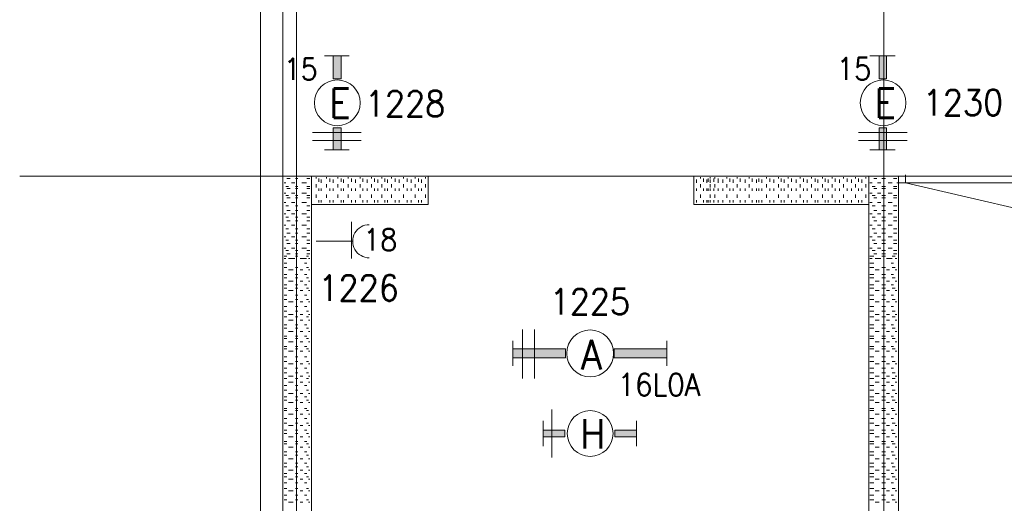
# Model space of a CAD drawing. Header units: metres. Extents: x -120 to -9, y 63 to 139.
# Tile 4 of 44: x -113.64 to -106.91, y 103.97 to 107.27. Entities that reach past the tile are written whole.
import ezdxf
from ezdxf.enums import TextEntityAlignment as Align

# ---------------------------------------------------------------- set-up
doc = ezdxf.new("R2010")
doc.units = ezdxf.units.M
doc.header["$MEASUREMENT"] = 0
doc.layers.add('Level 1', color=1, linetype='Continuous', lineweight=0)
doc.styles.add('Style-STANDARD', font='STANDARD.shx')

msp = doc.modelspace()

# ---------------------------------------------------------------- linework, layer by layer
at = {"layer": 'Level 1', "color": 11, "linetype": 'Continuous', "lineweight": 0}
for p, q in [((-111.745, 120.3835), (-111.745, 93.6647)), ((-107.7372, 120.3835), (-107.7372, 93.6334)), ((-113.6356, 106.2038), (-14.0965, 106.2038))]:
    msp.add_line(p, q, dxfattribs=at)
at = {"layer": 'Level 1', "color": 1, "linetype": 'Continuous', "lineweight": 0}
for p, q in [((-111.9911, 115.4069), (-111.9911, 106.4694)), ((-111.8387, 109.4772), (-111.8387, 106.2038)), ((-111.5536, 107.0241), (-111.3856, 107.0241)), ((-107.8309, 107.0241), (-107.6591, 107.0241)), ((-111.9911, 100.2741), (-111.9911, 106.4772)), ((-111.6356, 106.5007), (-111.3036, 106.5007)), ((-107.9091, 106.5007), (-107.577, 106.5007)), ((-111.6356, 106.446), (-111.3036, 106.446)), ((-107.9091, 106.446), (-107.577, 106.446)), ((-111.5536, 106.3835), (-111.3856, 106.3835)), ((-107.8309, 106.3835), (-107.6591, 106.3835)), ((-107.5887, 106.2116), (-107.5887, 106.1569)), ((-111.8387, 100.4147), (-111.8387, 106.2038)), ((-110.8466, 106.2038), (-111.8387, 106.2038)), ((-111.8387, 106.2038), (-23.9285, 106.2038)), ((-111.8192, 106.1569), (-111.8309, 106.1569)), ((-111.788, 106.1881), (-111.8114, 106.1881)), ((-111.7567, 106.1569), (-111.7802, 106.1569)), ((-111.7372, 106.1881), (-111.7528, 106.1881)), ((-111.6786, 106.1569), (-111.7098, 106.1569)), ((-111.6552, 106.1881), (-111.6747, 106.1881)), ((-111.6434, 100.6178), (-111.6434, 106.2038)), ((-111.6434, 106.1569), (-111.6434, 106.1803)), ((-111.6122, 106.1881), (-111.6122, 106.196)), ((-111.6122, 106.1257), (-111.6122, 106.1491)), ((-111.5927, 106.1647), (-111.5927, 106.1881)), ((-111.577, 106.1569), (-111.577, 106.1803)), ((-111.5419, 106.1881), (-111.5419, 106.196)), ((-111.5419, 106.1257), (-111.5419, 106.1491)), ((-111.5184, 106.1647), (-111.5184, 106.1881)), ((-111.495, 106.1569), (-111.495, 106.1803)), ((-111.4637, 106.1881), (-111.4637, 106.196)), ((-111.4637, 106.1257), (-111.4637, 106.1491)), ((-111.4403, 106.1647), (-111.4403, 106.1881)), ((-111.4247, 106.1569), (-111.4247, 106.1803)), ((-111.3934, 106.1881), (-111.3934, 106.196)), ((-111.3934, 106.1257), (-111.3934, 106.1491)), ((-111.37, 106.1647), (-111.37, 106.1881)), ((-111.3427, 106.1569), (-111.3427, 106.1803)), ((-111.3114, 106.1881), (-111.3114, 106.196)), ((-111.3114, 106.1257), (-111.3114, 106.1491)), ((-111.2919, 106.1647), (-111.2919, 106.1881)), ((-111.2645, 106.1569), (-111.2645, 106.1803)), ((-111.2333, 106.1881), (-111.2333, 106.196)), ((-111.2333, 106.1257), (-111.2333, 106.1491)), ((-111.2137, 106.1647), (-111.2137, 106.1881)), ((-111.1903, 106.1569), (-111.1903, 106.1803)), ((-111.163, 106.1881), (-111.163, 106.196)), ((-111.163, 106.1257), (-111.163, 106.1491)), ((-111.1434, 106.1647), (-111.1434, 106.1881)), ((-111.1239, 106.1569), (-111.1239, 106.1803)), ((-111.0966, 106.1881), (-111.0966, 106.196)), ((-111.0966, 106.1257), (-111.0966, 106.1491)), ((-111.0731, 106.1647), (-111.0731, 106.1881)), ((-111.0458, 106.1569), (-111.0458, 106.1803)), ((-111.0145, 106.1881), (-111.0145, 106.196)), ((-111.0145, 106.1257), (-111.0145, 106.1491)), ((-110.9911, 106.1647), (-110.9911, 106.1881)), ((-110.9637, 106.1569), (-110.9637, 106.1803)), ((-110.9364, 106.1881), (-110.9364, 106.196)), ((-110.9364, 106.1257), (-110.9364, 106.1491)), ((-110.913, 106.1647), (-110.913, 106.1881)), ((-110.8934, 106.1569), (-110.8934, 106.1803)), ((-110.8661, 106.1881), (-110.8661, 106.196)), ((-110.8661, 106.1257), (-110.8661, 106.1491)), ((-110.8466, 106.2038), (-110.8466, 106.0085)), ((-110.8466, 106.1647), (-110.8466, 106.1881)), ((-109.0341, 106.2038), (-109.0341, 106.0085)), ((-107.8387, 106.2038), (-109.0341, 106.2038)), ((-109.0145, 106.1569), (-109.0145, 106.1803)), ((-108.9872, 106.1881), (-108.9872, 106.196)), ((-108.9872, 106.1257), (-108.9872, 106.1491)), ((-108.9677, 106.1647), (-108.9677, 106.1881)), ((-108.9442, 106.1569), (-108.9442, 106.1803)), ((-108.9364, 106.1647), (-108.9364, 106.1881)), ((-108.9208, 106.1881), (-108.9208, 106.196)), ((-108.9208, 106.1569), (-108.9208, 106.1803)), ((-108.9208, 106.1257), (-108.9208, 106.1491)), ((-108.8973, 106.1647), (-108.8973, 106.1881)), ((-108.8895, 106.1881), (-108.8895, 106.196)), ((-108.8895, 106.1257), (-108.8895, 106.1491)), ((-108.8661, 106.1647), (-108.8661, 106.1881)), ((-108.8661, 106.1569), (-108.8661, 106.1803)), ((-108.8348, 106.1569), (-108.8348, 106.1803)), ((-108.8075, 106.1881), (-108.8075, 106.196)), ((-108.8075, 106.1257), (-108.8075, 106.1491)), ((-108.788, 106.1647), (-108.788, 106.1881)), ((-108.7645, 106.1569), (-108.7645, 106.1803)), ((-108.7372, 106.1881), (-108.7372, 106.196)), ((-108.7372, 106.1257), (-108.7372, 106.1491)), ((-108.7177, 106.1647), (-108.7177, 106.1881)), ((-108.6825, 106.1569), (-108.6825, 106.1803)), ((-108.6552, 106.1881), (-108.6552, 106.196)), ((-108.6552, 106.1257), (-108.6552, 106.1491)), ((-108.6356, 106.1647), (-108.6356, 106.1881)), ((-108.6044, 106.1569), (-108.6044, 106.1803)), ((-108.5887, 106.1647), (-108.5887, 106.1881)), ((-108.5692, 106.1569), (-108.5692, 106.1803)), ((-108.538, 106.1881), (-108.538, 106.196)), ((-108.538, 106.1257), (-108.538, 106.1491)), ((-108.5145, 106.1647), (-108.5145, 106.1881)), ((-108.4872, 106.1569), (-108.4872, 106.1803)), ((-108.4559, 106.1881), (-108.4559, 106.196)), ((-108.4559, 106.1257), (-108.4559, 106.1491)), ((-108.4364, 106.1647), (-108.4364, 106.1881)), ((-108.4169, 106.1569), (-108.4169, 106.1803)), ((-108.3895, 106.1881), (-108.3895, 106.196)), ((-108.3895, 106.1257), (-108.3895, 106.1491)), ((-108.3661, 106.1647), (-108.3661, 106.1881)), ((-108.3348, 106.1569), (-108.3348, 106.1803)), ((-108.3075, 106.1881), (-108.3075, 106.196)), ((-108.3075, 106.1257), (-108.3075, 106.1491)), ((-108.2841, 106.1647), (-108.2841, 106.1881)), ((-108.2606, 106.1569), (-108.2606, 106.1803)), ((-108.2294, 106.1881), (-108.2294, 106.196)), ((-108.2294, 106.1257), (-108.2294, 106.1491)), ((-108.2059, 106.1647), (-108.2059, 106.1881)), ((-108.1864, 106.1569), (-108.1864, 106.1803)), ((-108.1552, 106.1881), (-108.1552, 106.196)), ((-108.1552, 106.1257), (-108.1552, 106.1491)), ((-108.1356, 106.1647), (-108.1356, 106.1881)), ((-108.1161, 106.1569), (-108.1161, 106.1803)), ((-108.0887, 106.1881), (-108.0887, 106.196)), ((-108.0887, 106.1257), (-108.0887, 106.1491)), ((-108.0692, 106.1647), (-108.0692, 106.1881)), ((-108.038, 106.1569), (-108.038, 106.1803)), ((-108.0106, 106.1881), (-108.0106, 106.196)), ((-108.0106, 106.1257), (-108.0106, 106.1491)), ((-107.9872, 106.1647), (-107.9872, 106.1881)), ((-107.9559, 106.1569), (-107.9559, 106.1803)), ((-107.9286, 106.1881), (-107.9286, 106.196)), ((-107.9286, 106.1257), (-107.9286, 106.1491)), ((-107.9091, 106.1647), (-107.9091, 106.1881)), ((-107.8856, 106.1569), (-107.8856, 106.1803)), ((-107.8583, 106.1881), (-107.8583, 106.196)), ((-107.8583, 106.1257), (-107.8583, 106.1491)), ((-107.8387, 98.8288), (-107.8387, 106.2038)), ((-107.8153, 106.1569), (-107.8309, 106.1569)), ((-107.7841, 106.1881), (-107.8036, 106.1881)), ((-107.7567, 106.1569), (-107.7802, 106.1569)), ((-107.7255, 106.1881), (-107.7489, 106.1881)), ((-107.6786, 106.1569), (-107.7059, 106.1569)), ((-107.6473, 106.1881), (-107.6708, 106.1881)), ((-107.6473, 106.1569), (-103.8505, 106.1569)), ((-107.6356, 98.8288), (-107.6356, 106.2038)), ((-107.5887, 106.1569), (-106.745, 105.9616)), ((-111.8192, 106.0866), (-111.8309, 106.0866)), ((-111.7997, 106.1335), (-111.8192, 106.1335)), ((-111.788, 106.1178), (-111.8114, 106.1178)), ((-111.7567, 106.0866), (-111.7802, 106.0866)), ((-111.7372, 106.1335), (-111.7528, 106.1335)), ((-111.7372, 106.1178), (-111.7528, 106.1178)), ((-111.6786, 106.0866), (-111.7098, 106.0866)), ((-111.6552, 106.1335), (-111.6747, 106.1335)), ((-111.6552, 106.1178), (-111.6747, 106.1178)), ((-111.6434, 106.1022), (-111.6434, 106.1178)), ((-111.6122, 106.0553), (-111.6122, 106.0788)), ((-111.5927, 106.1022), (-111.5927, 106.1178)), ((-111.577, 106.1022), (-111.577, 106.1178)), ((-111.5419, 106.0553), (-111.5419, 106.0788)), ((-111.5184, 106.1022), (-111.5184, 106.1178)), ((-111.495, 106.1022), (-111.495, 106.1178)), ((-111.4637, 106.0553), (-111.4637, 106.0788)), ((-111.4403, 106.1022), (-111.4403, 106.1178)), ((-111.4247, 106.1022), (-111.4247, 106.1178)), ((-111.3934, 106.0553), (-111.3934, 106.0788)), ((-111.37, 106.1022), (-111.37, 106.1178)), ((-111.3427, 106.1022), (-111.3427, 106.1178)), ((-111.3114, 106.0553), (-111.3114, 106.0788)), ((-111.2919, 106.1022), (-111.2919, 106.1178)), ((-111.2645, 106.1022), (-111.2645, 106.1178)), ((-111.2333, 106.0553), (-111.2333, 106.0788)), ((-111.2137, 106.1022), (-111.2137, 106.1178)), ((-111.1903, 106.1022), (-111.1903, 106.1178)), ((-111.163, 106.0553), (-111.163, 106.0788)), ((-111.1434, 106.1022), (-111.1434, 106.1178)), ((-111.1239, 106.1022), (-111.1239, 106.1178)), ((-111.0966, 106.0553), (-111.0966, 106.0788)), ((-111.0731, 106.1022), (-111.0731, 106.1178)), ((-111.0458, 106.1022), (-111.0458, 106.1178)), ((-111.0145, 106.0553), (-111.0145, 106.0788)), ((-110.9911, 106.1022), (-110.9911, 106.1178)), ((-110.9637, 106.1022), (-110.9637, 106.1178)), ((-110.9364, 106.0553), (-110.9364, 106.0788)), ((-110.913, 106.1022), (-110.913, 106.1178)), ((-110.8934, 106.1022), (-110.8934, 106.1178)), ((-110.8661, 106.0553), (-110.8661, 106.0788)), ((-110.8466, 106.1022), (-110.8466, 106.1178)), ((-109.0145, 106.1022), (-109.0145, 106.1178)), ((-108.9872, 106.0553), (-108.9872, 106.0788)), ((-108.9677, 106.1022), (-108.9677, 106.1178)), ((-108.9442, 106.1022), (-108.9442, 106.1178)), ((-108.9364, 106.1022), (-108.9364, 106.1178)), ((-108.9208, 106.1022), (-108.9208, 106.1178)), ((-108.9208, 106.0553), (-108.9208, 106.0788)), ((-108.8973, 106.1022), (-108.8973, 106.1178)), ((-108.8895, 106.0553), (-108.8895, 106.0788)), ((-108.8661, 106.1022), (-108.8661, 106.1178)), ((-108.8348, 106.1022), (-108.8348, 106.1178)), ((-108.8075, 106.0553), (-108.8075, 106.0788)), ((-108.788, 106.1022), (-108.788, 106.1178)), ((-108.7645, 106.1022), (-108.7645, 106.1178)), ((-108.7372, 106.0553), (-108.7372, 106.0788)), ((-108.7177, 106.1022), (-108.7177, 106.1178)), ((-108.6825, 106.1022), (-108.6825, 106.1178)), ((-108.6552, 106.0553), (-108.6552, 106.0788)), ((-108.6356, 106.1022), (-108.6356, 106.1178)), ((-108.6044, 106.1022), (-108.6044, 106.1178)), ((-108.5887, 106.1022), (-108.5887, 106.1178)), ((-108.5692, 106.1022), (-108.5692, 106.1178)), ((-108.538, 106.0553), (-108.538, 106.0788)), ((-108.5145, 106.1022), (-108.5145, 106.1178)), ((-108.4872, 106.1022), (-108.4872, 106.1178)), ((-108.4559, 106.0553), (-108.4559, 106.0788)), ((-108.4364, 106.1022), (-108.4364, 106.1178)), ((-108.4169, 106.1022), (-108.4169, 106.1178)), ((-108.3895, 106.0553), (-108.3895, 106.0788)), ((-108.3661, 106.1022), (-108.3661, 106.1178)), ((-108.3348, 106.1022), (-108.3348, 106.1178)), ((-108.3075, 106.0553), (-108.3075, 106.0788)), ((-108.2841, 106.1022), (-108.2841, 106.1178)), ((-108.2606, 106.1022), (-108.2606, 106.1178)), ((-108.2294, 106.0553), (-108.2294, 106.0788)), ((-108.2059, 106.1022), (-108.2059, 106.1178)), ((-108.1864, 106.1022), (-108.1864, 106.1178)), ((-108.1552, 106.0553), (-108.1552, 106.0788)), ((-108.1356, 106.1022), (-108.1356, 106.1178)), ((-108.1161, 106.1022), (-108.1161, 106.1178)), ((-108.0887, 106.0553), (-108.0887, 106.0788)), ((-108.0692, 106.1022), (-108.0692, 106.1178)), ((-108.038, 106.1022), (-108.038, 106.1178)), ((-108.0106, 106.0553), (-108.0106, 106.0788)), ((-107.9872, 106.1022), (-107.9872, 106.1178)), ((-107.9559, 106.1022), (-107.9559, 106.1178)), ((-107.9286, 106.0553), (-107.9286, 106.0788)), ((-107.9091, 106.1022), (-107.9091, 106.1178)), ((-107.8856, 106.1022), (-107.8856, 106.1178)), ((-107.8583, 106.0553), (-107.8583, 106.0788)), ((-107.8153, 106.0866), (-107.8309, 106.0866)), ((-107.7958, 106.1335), (-107.8153, 106.1335)), ((-107.7841, 106.1178), (-107.8036, 106.1178)), ((-107.7567, 106.0866), (-107.7802, 106.0866)), ((-107.7255, 106.1335), (-107.7489, 106.1335)), ((-107.7255, 106.1178), (-107.7489, 106.1178)), ((-107.6786, 106.0866), (-107.7059, 106.0866)), ((-107.6473, 106.1335), (-107.6708, 106.1335)), ((-107.6473, 106.1178), (-107.6708, 106.1178)), ((-111.8192, 106.0241), (-111.8309, 106.0241)), ((-111.7997, 106.071), (-111.8192, 106.071)), ((-111.788, 106.0553), (-111.8114, 106.0553)), ((-111.7567, 106.0241), (-111.7802, 106.0241)), ((-111.7372, 106.071), (-111.7528, 106.071)), ((-111.7372, 106.0553), (-111.7528, 106.0553)), ((-111.6786, 106.0241), (-111.7098, 106.0241)), ((-111.6552, 106.071), (-111.6747, 106.071)), ((-111.6552, 106.0553), (-111.6747, 106.0553)), ((-111.6434, 106.0241), (-111.6434, 106.0397)), ((-111.6434, 106.0085), (-110.8466, 106.0085)), ((-111.5927, 106.0241), (-111.5927, 106.0397)), ((-111.577, 106.0241), (-111.577, 106.0397)), ((-111.5184, 106.0241), (-111.5184, 106.0397)), ((-111.495, 106.0241), (-111.495, 106.0397)), ((-111.4403, 106.0241), (-111.4403, 106.0397)), ((-111.4247, 106.0241), (-111.4247, 106.0397)), ((-111.37, 106.0241), (-111.37, 106.0397)), ((-111.3427, 106.0241), (-111.3427, 106.0397)), ((-111.2919, 106.0241), (-111.2919, 106.0397)), ((-111.2645, 106.0241), (-111.2645, 106.0397)), ((-111.2137, 106.0241), (-111.2137, 106.0397)), ((-111.1903, 106.0241), (-111.1903, 106.0397)), ((-111.1434, 106.0241), (-111.1434, 106.0397)), ((-111.1239, 106.0241), (-111.1239, 106.0397)), ((-111.0731, 106.0241), (-111.0731, 106.0397)), ((-111.0458, 106.0241), (-111.0458, 106.0397)), ((-110.9911, 106.0241), (-110.9911, 106.0397)), ((-110.9637, 106.0241), (-110.9637, 106.0397)), ((-110.913, 106.0241), (-110.913, 106.0397)), ((-110.8934, 106.0241), (-110.8934, 106.0397)), ((-110.8466, 106.0241), (-110.8466, 106.0397)), ((-109.0341, 106.0085), (-107.8387, 106.0085)), ((-109.0145, 106.0241), (-109.0145, 106.0397)), ((-108.9677, 106.0241), (-108.9677, 106.0397)), ((-108.9442, 106.0241), (-108.9442, 106.0397)), ((-108.9364, 106.0241), (-108.9364, 106.0397)), ((-108.9208, 106.0241), (-108.9208, 106.0397)), ((-108.8973, 106.0241), (-108.8973, 106.0397)), ((-108.8661, 106.0241), (-108.8661, 106.0397)), ((-108.8348, 106.0241), (-108.8348, 106.0397)), ((-108.788, 106.0241), (-108.788, 106.0397)), ((-108.7645, 106.0241), (-108.7645, 106.0397)), ((-108.7177, 106.0241), (-108.7177, 106.0397)), ((-108.6825, 106.0241), (-108.6825, 106.0397)), ((-108.6356, 106.0241), (-108.6356, 106.0397)), ((-108.6044, 106.0241), (-108.6044, 106.0397)), ((-108.5887, 106.0241), (-108.5887, 106.0397)), ((-108.5692, 106.0241), (-108.5692, 106.0397)), ((-108.5145, 106.0241), (-108.5145, 106.0397)), ((-108.4872, 106.0241), (-108.4872, 106.0397)), ((-108.4364, 106.0241), (-108.4364, 106.0397)), ((-108.4169, 106.0241), (-108.4169, 106.0397)), ((-108.3661, 106.0241), (-108.3661, 106.0397)), ((-108.3348, 106.0241), (-108.3348, 106.0397)), ((-108.2841, 106.0241), (-108.2841, 106.0397)), ((-108.2606, 106.0241), (-108.2606, 106.0397)), ((-108.2059, 106.0241), (-108.2059, 106.0397)), ((-108.1864, 106.0241), (-108.1864, 106.0397)), ((-108.1356, 106.0241), (-108.1356, 106.0397)), ((-108.1161, 106.0241), (-108.1161, 106.0397)), ((-108.0692, 106.0241), (-108.0692, 106.0397)), ((-108.038, 106.0241), (-108.038, 106.0397)), ((-107.9872, 106.0241), (-107.9872, 106.0397)), ((-107.9559, 106.0241), (-107.9559, 106.0397)), ((-107.9091, 106.0241), (-107.9091, 106.0397)), ((-107.8856, 106.0241), (-107.8856, 106.0397)), ((-107.8153, 106.0241), (-107.8309, 106.0241)), ((-107.7958, 106.071), (-107.8153, 106.071)), ((-107.7841, 106.0553), (-107.8036, 106.0553)), ((-107.7567, 106.0241), (-107.7802, 106.0241)), ((-107.7255, 106.071), (-107.7489, 106.071)), ((-107.7255, 106.0553), (-107.7489, 106.0553)), ((-107.6786, 106.0241), (-107.7059, 106.0241)), ((-107.6473, 106.071), (-107.6708, 106.071)), ((-107.6473, 106.0553), (-107.6708, 106.0553)), ((-111.8192, 105.946), (-111.8309, 105.946)), ((-111.7997, 106.0007), (-111.8192, 106.0007)), ((-111.788, 105.9694), (-111.8114, 105.9694)), ((-111.7567, 105.946), (-111.7802, 105.946)), ((-111.7372, 106.0007), (-111.7528, 106.0007)), ((-111.7372, 105.9694), (-111.7528, 105.9694)), ((-111.6786, 105.946), (-111.7098, 105.946)), ((-111.6552, 106.0007), (-111.6747, 106.0007)), ((-111.6552, 105.9694), (-111.6747, 105.9694)), ((-107.8153, 105.946), (-107.8309, 105.946)), ((-107.7958, 106.0007), (-107.8153, 106.0007)), ((-107.7841, 105.9694), (-107.8036, 105.9694)), ((-107.7567, 105.946), (-107.7802, 105.946)), ((-107.7255, 106.0007), (-107.7489, 106.0007)), ((-107.7255, 105.9694), (-107.7489, 105.9694)), ((-107.6786, 105.946), (-107.7059, 105.946)), ((-107.6473, 106.0007), (-107.6708, 106.0007)), ((-107.6473, 105.9694), (-107.6708, 105.9694)), ((-111.7997, 105.9225), (-111.8192, 105.9225)), ((-111.788, 105.8991), (-111.8114, 105.8991)), ((-111.7372, 105.9225), (-111.7528, 105.9225)), ((-111.7372, 105.8991), (-111.7528, 105.8991)), ((-111.6552, 105.9225), (-111.6747, 105.9225)), ((-111.6552, 105.8991), (-111.6747, 105.8991)), ((-111.37, 105.8913), (-111.37, 105.6413)), ((-107.7958, 105.9225), (-107.8153, 105.9225)), ((-107.7841, 105.8991), (-107.8036, 105.8991)), ((-107.7255, 105.9225), (-107.7489, 105.9225)), ((-107.7255, 105.8991), (-107.7489, 105.8991)), ((-107.6473, 105.9225), (-107.6708, 105.9225)), ((-107.6473, 105.8991), (-107.6708, 105.8991)), ((-111.8192, 105.8678), (-111.8309, 105.8678)), ((-111.7997, 105.8444), (-111.8192, 105.8444)), ((-111.788, 105.8131), (-111.8114, 105.8131)), ((-111.7567, 105.8678), (-111.7802, 105.8678)), ((-111.7372, 105.8444), (-111.7528, 105.8444)), ((-111.7372, 105.8131), (-111.7528, 105.8131)), ((-111.6786, 105.8678), (-111.7098, 105.8678)), ((-111.6552, 105.8444), (-111.6747, 105.8444)), ((-111.6552, 105.8131), (-111.6747, 105.8131)), ((-107.8153, 105.8678), (-107.8309, 105.8678)), ((-107.7958, 105.8444), (-107.8153, 105.8444)), ((-107.7841, 105.8131), (-107.8036, 105.8131)), ((-107.7567, 105.8678), (-107.7802, 105.8678)), ((-107.7255, 105.8444), (-107.7489, 105.8444)), ((-107.7255, 105.8131), (-107.7489, 105.8131)), ((-107.6786, 105.8678), (-107.7059, 105.8678)), ((-107.6473, 105.8444), (-107.6708, 105.8444)), ((-107.6473, 105.8131), (-107.6708, 105.8131)), ((-111.8192, 105.7897), (-111.8309, 105.7897)), ((-111.7997, 105.7663), (-111.8192, 105.7663)), ((-111.788, 105.7428), (-111.8114, 105.7428)), ((-111.7567, 105.7897), (-111.7802, 105.7897)), ((-111.7372, 105.7663), (-111.7528, 105.7663)), ((-111.7372, 105.7428), (-111.7528, 105.7428)), ((-111.6786, 105.7897), (-111.7098, 105.7897)), ((-111.6552, 105.7663), (-111.6747, 105.7663)), ((-111.6552, 105.7428), (-111.6747, 105.7428)), ((-111.6122, 105.7585), (-111.3661, 105.7585)), ((-107.8153, 105.7897), (-107.8309, 105.7897)), ((-107.7958, 105.7663), (-107.8153, 105.7663)), ((-107.7841, 105.7428), (-107.8036, 105.7428)), ((-107.7567, 105.7897), (-107.7802, 105.7897)), ((-107.7255, 105.7663), (-107.7489, 105.7663)), ((-107.7255, 105.7428), (-107.7489, 105.7428)), ((-107.6786, 105.7897), (-107.7059, 105.7897)), ((-107.6473, 105.7663), (-107.6708, 105.7663)), ((-107.6473, 105.7428), (-107.6708, 105.7428)), ((-111.8192, 105.7116), (-111.8309, 105.7116)), ((-111.7997, 105.696), (-111.8192, 105.696)), ((-111.788, 105.6725), (-111.8114, 105.6725)), ((-111.7567, 105.7116), (-111.7802, 105.7116)), ((-111.7372, 105.696), (-111.7528, 105.696)), ((-111.7372, 105.6725), (-111.7528, 105.6725)), ((-111.6786, 105.7116), (-111.7098, 105.7116)), ((-111.6552, 105.696), (-111.6747, 105.696)), ((-111.6552, 105.6725), (-111.6747, 105.6725)), ((-107.8153, 105.7116), (-107.8309, 105.7116)), ((-107.7958, 105.696), (-107.8153, 105.696)), ((-107.7841, 105.6725), (-107.8036, 105.6725)), ((-107.7567, 105.7116), (-107.7802, 105.7116)), ((-107.7255, 105.696), (-107.7489, 105.696)), ((-107.7255, 105.6725), (-107.7489, 105.6725)), ((-107.6786, 105.7116), (-107.7059, 105.7116)), ((-107.6473, 105.696), (-107.6708, 105.696)), ((-107.6473, 105.6725), (-107.6708, 105.6725)), ((-111.8309, 105.6569), (-111.8114, 105.6569)), ((-111.8192, 105.6413), (-111.8309, 105.6413)), ((-111.8309, 105.61), (-111.8114, 105.61)), ((-111.7997, 105.6413), (-111.7684, 105.6413)), ((-111.7567, 105.6413), (-111.7802, 105.6413)), ((-111.7528, 105.6569), (-111.7372, 105.6569)), ((-111.7216, 105.6413), (-111.702, 105.6413)), ((-111.6786, 105.6413), (-111.7098, 105.6413)), ((-111.6903, 105.61), (-111.6747, 105.61)), ((-111.6786, 105.6569), (-111.663, 105.6569)), ((-111.663, 105.6413), (-111.6552, 105.6413)), ((-107.8309, 105.6569), (-107.8036, 105.6569)), ((-107.8153, 105.6413), (-107.8309, 105.6413)), ((-107.8309, 105.61), (-107.8036, 105.61)), ((-107.7958, 105.6413), (-107.7684, 105.6413)), ((-107.7567, 105.6413), (-107.7802, 105.6413)), ((-107.7489, 105.6569), (-107.7255, 105.6569)), ((-107.7177, 105.6413), (-107.6981, 105.6413)), ((-107.6786, 105.6413), (-107.7059, 105.6413)), ((-107.6864, 105.61), (-107.6708, 105.61)), ((-107.6786, 105.6569), (-107.6591, 105.6569)), ((-107.6591, 105.6413), (-107.6473, 105.6413)), ((-111.8309, 105.5788), (-111.8114, 105.5788)), ((-111.7997, 105.5631), (-111.7684, 105.5631)), ((-111.7528, 105.5788), (-111.7372, 105.5788)), ((-111.7216, 105.5631), (-111.702, 105.5631)), ((-111.6786, 105.5788), (-111.663, 105.5788)), ((-111.663, 105.5631), (-111.6552, 105.5631)), ((-107.8309, 105.5788), (-107.8036, 105.5788)), ((-107.7958, 105.5631), (-107.7684, 105.5631)), ((-107.7489, 105.5788), (-107.7255, 105.5788)), ((-107.7177, 105.5631), (-107.6981, 105.5631)), ((-107.6786, 105.5788), (-107.6591, 105.5788)), ((-107.6591, 105.5631), (-107.6473, 105.5631)), ((-111.8309, 105.5319), (-111.8114, 105.5319)), ((-111.8309, 105.5085), (-111.8114, 105.5085)), ((-111.7997, 105.485), (-111.7684, 105.485)), ((-111.7528, 105.5319), (-111.7372, 105.5319)), ((-111.7528, 105.5085), (-111.7372, 105.5085)), ((-111.7216, 105.485), (-111.702, 105.485)), ((-111.6903, 105.5319), (-111.6747, 105.5319)), ((-111.6786, 105.5085), (-111.663, 105.5085)), ((-111.663, 105.485), (-111.6552, 105.485)), ((-107.8309, 105.5319), (-107.8036, 105.5319)), ((-107.8309, 105.5085), (-107.8036, 105.5085)), ((-107.7958, 105.485), (-107.7684, 105.485)), ((-107.7489, 105.5319), (-107.7255, 105.5319)), ((-107.7489, 105.5085), (-107.7255, 105.5085)), ((-107.7177, 105.485), (-107.6981, 105.485)), ((-107.6864, 105.5319), (-107.6708, 105.5319)), ((-107.6786, 105.5085), (-107.6591, 105.5085)), ((-107.6591, 105.485), (-107.6473, 105.485)), ((-111.8309, 105.4616), (-111.8114, 105.4616)), ((-111.8309, 105.4381), (-111.8114, 105.4381)), ((-111.7997, 105.4225), (-111.7684, 105.4225)), ((-111.7528, 105.4616), (-111.7372, 105.4616)), ((-111.7528, 105.4381), (-111.7372, 105.4381)), ((-111.7216, 105.4225), (-111.702, 105.4225)), ((-111.6903, 105.4616), (-111.6747, 105.4616)), ((-111.6786, 105.4381), (-111.663, 105.4381)), ((-111.663, 105.4225), (-111.6552, 105.4225)), ((-107.8309, 105.4616), (-107.8036, 105.4616)), ((-107.8309, 105.4381), (-107.8036, 105.4381)), ((-107.7958, 105.4225), (-107.7684, 105.4225)), ((-107.7489, 105.4616), (-107.7255, 105.4616)), ((-107.7489, 105.4381), (-107.7255, 105.4381)), ((-107.7177, 105.4225), (-107.6981, 105.4225)), ((-107.6864, 105.4616), (-107.6708, 105.4616)), ((-107.6786, 105.4381), (-107.6591, 105.4381)), ((-107.6591, 105.4225), (-107.6473, 105.4225)), ((-111.8309, 105.3913), (-111.8114, 105.3913)), ((-111.8309, 105.36), (-111.8114, 105.36)), ((-111.7997, 105.3444), (-111.7684, 105.3444)), ((-111.7528, 105.3913), (-111.7372, 105.3913)), ((-111.7528, 105.36), (-111.7372, 105.36)), ((-111.7216, 105.3444), (-111.702, 105.3444)), ((-111.6903, 105.3913), (-111.6747, 105.3913)), ((-111.6786, 105.36), (-111.663, 105.36)), ((-111.663, 105.3444), (-111.6552, 105.3444)), ((-107.8309, 105.3913), (-107.8036, 105.3913)), ((-107.8309, 105.36), (-107.8036, 105.36)), ((-107.7958, 105.3444), (-107.7684, 105.3444)), ((-107.7489, 105.3913), (-107.7255, 105.3913)), ((-107.7489, 105.36), (-107.7255, 105.36)), ((-107.7177, 105.3444), (-107.6981, 105.3444)), ((-107.6864, 105.3913), (-107.6708, 105.3913)), ((-107.6786, 105.36), (-107.6591, 105.36)), ((-107.6591, 105.3444), (-107.6473, 105.3444)), ((-111.8309, 105.3131), (-111.8114, 105.3131)), ((-111.8309, 105.2819), (-111.8114, 105.2819)), ((-111.7528, 105.3131), (-111.7372, 105.3131)), ((-111.7528, 105.2819), (-111.7372, 105.2819)), ((-111.6903, 105.3131), (-111.6747, 105.3131)), ((-111.6786, 105.2819), (-111.663, 105.2819)), ((-107.8309, 105.3131), (-107.8036, 105.3131)), ((-107.8309, 105.2819), (-107.8036, 105.2819)), ((-107.7489, 105.3131), (-107.7255, 105.3131)), ((-107.7489, 105.2819), (-107.7255, 105.2819)), ((-107.6864, 105.3131), (-107.6708, 105.3131)), ((-107.6786, 105.2819), (-107.6591, 105.2819)), ((-111.8309, 105.2428), (-111.8114, 105.2428)), ((-111.7997, 105.2585), (-111.7684, 105.2585)), ((-111.7997, 105.2194), (-111.7684, 105.2194)), ((-111.7528, 105.2428), (-111.7372, 105.2428)), ((-111.7216, 105.2585), (-111.702, 105.2585)), ((-111.7216, 105.2194), (-111.702, 105.2194)), ((-111.6786, 105.2428), (-111.663, 105.2428)), ((-111.663, 105.2585), (-111.6552, 105.2585)), ((-111.663, 105.2194), (-111.6552, 105.2194)), ((-107.8309, 105.2428), (-107.8036, 105.2428)), ((-107.7958, 105.2585), (-107.7684, 105.2585)), ((-107.7958, 105.2194), (-107.7684, 105.2194)), ((-107.7489, 105.2428), (-107.7255, 105.2428)), ((-107.7177, 105.2585), (-107.6981, 105.2585)), ((-107.7177, 105.2194), (-107.6981, 105.2194)), ((-107.6786, 105.2428), (-107.6591, 105.2428)), ((-107.6591, 105.2585), (-107.6473, 105.2585)), ((-107.6591, 105.2194), (-107.6473, 105.2194)), ((-111.8309, 105.1881), (-111.8114, 105.1881)), ((-111.8309, 105.1647), (-111.8114, 105.1647)), ((-111.7997, 105.1413), (-111.7684, 105.1413)), ((-111.7528, 105.1881), (-111.7372, 105.1881)), ((-111.7528, 105.1647), (-111.7372, 105.1647)), ((-111.7216, 105.1413), (-111.702, 105.1413)), ((-111.6903, 105.1881), (-111.6747, 105.1881)), ((-111.6786, 105.1647), (-111.663, 105.1647)), ((-111.663, 105.1413), (-111.6552, 105.1413)), ((-110.202, 105.1569), (-110.202, 104.821)), ((-110.12, 105.1569), (-110.12, 104.821)), ((-107.8309, 105.1881), (-107.8036, 105.1881)), ((-107.8309, 105.1647), (-107.8036, 105.1647)), ((-107.7958, 105.1413), (-107.7684, 105.1413)), ((-107.7489, 105.1881), (-107.7255, 105.1881)), ((-107.7489, 105.1647), (-107.7255, 105.1647)), ((-107.7177, 105.1413), (-107.6981, 105.1413)), ((-107.6864, 105.1881), (-107.6708, 105.1881)), ((-107.6786, 105.1647), (-107.6591, 105.1647)), ((-107.6591, 105.1413), (-107.6473, 105.1413)), ((-111.8309, 105.11), (-111.8114, 105.11)), ((-111.8309, 105.0944), (-111.8114, 105.0944)), ((-111.7997, 105.071), (-111.7684, 105.071)), ((-111.7528, 105.11), (-111.7372, 105.11)), ((-111.7528, 105.0944), (-111.7372, 105.0944)), ((-111.7216, 105.071), (-111.702, 105.071)), ((-111.6903, 105.11), (-111.6747, 105.11)), ((-111.6786, 105.0944), (-111.663, 105.0944)), ((-111.663, 105.071), (-111.6552, 105.071)), ((-110.2684, 104.9069), (-110.2684, 105.0788)), ((-109.2177, 104.9069), (-109.2177, 105.0788)), ((-107.8309, 105.11), (-107.8036, 105.11)), ((-107.8309, 105.0944), (-107.8036, 105.0944)), ((-107.7958, 105.071), (-107.7684, 105.071)), ((-107.7489, 105.11), (-107.7255, 105.11)), ((-107.7489, 105.0944), (-107.7255, 105.0944)), ((-107.7177, 105.071), (-107.6981, 105.071)), ((-107.6864, 105.11), (-107.6708, 105.11)), ((-107.6786, 105.0944), (-107.6591, 105.0944)), ((-107.6591, 105.071), (-107.6473, 105.071)), ((-111.8309, 105.0397), (-111.8114, 105.0397)), ((-111.8309, 105.0241), (-111.8114, 105.0241)), ((-111.7997, 105.0085), (-111.7684, 105.0085)), ((-111.7528, 105.0397), (-111.7372, 105.0397)), ((-111.7528, 105.0241), (-111.7372, 105.0241)), ((-111.7216, 105.0085), (-111.702, 105.0085)), ((-111.6903, 105.0397), (-111.6747, 105.0397)), ((-111.6786, 105.0241), (-111.663, 105.0241)), ((-111.663, 105.0085), (-111.6552, 105.0085)), ((-107.8309, 105.0397), (-107.8036, 105.0397)), ((-107.8309, 105.0241), (-107.8036, 105.0241)), ((-107.7958, 105.0085), (-107.7684, 105.0085)), ((-107.7489, 105.0397), (-107.7255, 105.0397)), ((-107.7489, 105.0241), (-107.7255, 105.0241)), ((-107.7177, 105.0085), (-107.6981, 105.0085)), ((-107.6864, 105.0397), (-107.6708, 105.0397)), ((-107.6786, 105.0241), (-107.6591, 105.0241)), ((-107.6591, 105.0085), (-107.6473, 105.0085)), ((-111.8309, 104.9694), (-111.8114, 104.9694)), ((-111.8309, 104.9381), (-111.8114, 104.9381)), ((-111.7528, 104.9694), (-111.7372, 104.9694)), ((-111.7528, 104.9381), (-111.7372, 104.9381)), ((-111.6903, 104.9694), (-111.6747, 104.9694)), ((-111.6786, 104.9381), (-111.663, 104.9381)), ((-107.8309, 104.9694), (-107.8036, 104.9694)), ((-107.8309, 104.9381), (-107.8036, 104.9381)), ((-107.7489, 104.9694), (-107.7255, 104.9694)), ((-107.7489, 104.9381), (-107.7255, 104.9381)), ((-107.6864, 104.9694), (-107.6708, 104.9694)), ((-107.6786, 104.9381), (-107.6591, 104.9381)), ((-111.8309, 104.8913), (-111.8114, 104.8913)), ((-111.7997, 104.9225), (-111.7684, 104.9225)), ((-111.7528, 104.8913), (-111.7372, 104.8913)), ((-111.7216, 104.9225), (-111.702, 104.9225)), ((-111.6903, 104.8913), (-111.6747, 104.8913)), ((-111.663, 104.9225), (-111.6552, 104.9225)), ((-107.8309, 104.8913), (-107.8036, 104.8913)), ((-107.7958, 104.9225), (-107.7684, 104.9225)), ((-107.7489, 104.8913), (-107.7255, 104.8913)), ((-107.7177, 104.9225), (-107.6981, 104.9225)), ((-107.6864, 104.8913), (-107.6708, 104.8913)), ((-107.6591, 104.9225), (-107.6473, 104.9225)), ((-111.8309, 104.86), (-111.8114, 104.86)), ((-111.8309, 104.821), (-111.8114, 104.821)), ((-111.7997, 104.8366), (-111.7684, 104.8366)), ((-111.7997, 104.7975), (-111.7684, 104.7975)), ((-111.7528, 104.86), (-111.7372, 104.86)), ((-111.7528, 104.821), (-111.7372, 104.821)), ((-111.7216, 104.8366), (-111.702, 104.8366)), ((-111.7216, 104.7975), (-111.702, 104.7975)), ((-111.6786, 104.86), (-111.663, 104.86)), ((-111.6786, 104.821), (-111.663, 104.821)), ((-111.663, 104.8366), (-111.6552, 104.8366)), ((-111.663, 104.7975), (-111.6552, 104.7975)), ((-107.8309, 104.86), (-107.8036, 104.86)), ((-107.8309, 104.821), (-107.8036, 104.821)), ((-107.7958, 104.8366), (-107.7684, 104.8366)), ((-107.7958, 104.7975), (-107.7684, 104.7975)), ((-107.7489, 104.86), (-107.7255, 104.86)), ((-107.7489, 104.821), (-107.7255, 104.821)), ((-107.7177, 104.8366), (-107.6981, 104.8366)), ((-107.7177, 104.7975), (-107.6981, 104.7975)), ((-107.6786, 104.86), (-107.6591, 104.86)), ((-107.6786, 104.821), (-107.6591, 104.821)), ((-107.6591, 104.8366), (-107.6473, 104.8366)), ((-107.6591, 104.7975), (-107.6473, 104.7975)), ((-111.8309, 104.7741), (-111.8114, 104.7741)), ((-111.8309, 104.7428), (-111.8114, 104.7428)), ((-111.7528, 104.7741), (-111.7372, 104.7741)), ((-111.7528, 104.7428), (-111.7372, 104.7428)), ((-111.6903, 104.7741), (-111.6747, 104.7741)), ((-111.6786, 104.7428), (-111.663, 104.7428)), ((-107.8309, 104.7741), (-107.8036, 104.7741)), ((-107.8309, 104.7428), (-107.8036, 104.7428)), ((-107.7489, 104.7741), (-107.7255, 104.7741)), ((-107.7489, 104.7428), (-107.7255, 104.7428)), ((-107.6864, 104.7741), (-107.6708, 104.7741)), ((-107.6786, 104.7428), (-107.6591, 104.7428)), ((-111.8309, 104.696), (-111.8114, 104.696)), ((-111.8309, 104.6725), (-111.8114, 104.6725)), ((-111.7997, 104.7194), (-111.7684, 104.7194)), ((-111.7528, 104.696), (-111.7372, 104.696)), ((-111.7528, 104.6725), (-111.7372, 104.6725)), ((-111.7216, 104.7194), (-111.702, 104.7194)), ((-111.6903, 104.696), (-111.6747, 104.696)), ((-111.6786, 104.6725), (-111.663, 104.6725)), ((-111.663, 104.7194), (-111.6552, 104.7194)), ((-107.8309, 104.696), (-107.8036, 104.696)), ((-107.8309, 104.6725), (-107.8036, 104.6725)), ((-107.7958, 104.7194), (-107.7684, 104.7194)), ((-107.7489, 104.696), (-107.7255, 104.696)), ((-107.7489, 104.6725), (-107.7255, 104.6725)), ((-107.7177, 104.7194), (-107.6981, 104.7194)), ((-107.6864, 104.696), (-107.6708, 104.696)), ((-107.6786, 104.6725), (-107.6591, 104.6725)), ((-107.6591, 104.7194), (-107.6473, 104.7194)), ((-111.8309, 104.6178), (-111.8114, 104.6178)), ((-111.8309, 104.6022), (-111.8114, 104.6022)), ((-111.7997, 104.6569), (-111.7684, 104.6569)), ((-111.7528, 104.6178), (-111.7372, 104.6178)), ((-111.7528, 104.6022), (-111.7372, 104.6022)), ((-111.7216, 104.6569), (-111.702, 104.6569)), ((-111.6903, 104.6178), (-111.6747, 104.6178)), ((-111.6786, 104.6022), (-111.663, 104.6022)), ((-111.663, 104.6569), (-111.6552, 104.6569)), ((-110.0028, 104.61), (-110.0028, 104.2819)), ((-107.8309, 104.6178), (-107.8036, 104.6178)), ((-107.8309, 104.6022), (-107.8036, 104.6022)), ((-107.7958, 104.6569), (-107.7684, 104.6569)), ((-107.7489, 104.6178), (-107.7255, 104.6178)), ((-107.7489, 104.6022), (-107.7255, 104.6022)), ((-107.7177, 104.6569), (-107.6981, 104.6569)), ((-107.6864, 104.6178), (-107.6708, 104.6178)), ((-107.6786, 104.6022), (-107.6591, 104.6022)), ((-107.6591, 104.6569), (-107.6473, 104.6569)), ((-111.8309, 104.5475), (-111.8114, 104.5475)), ((-111.7997, 104.5788), (-111.7684, 104.5788)), ((-111.7528, 104.5475), (-111.7372, 104.5475)), ((-111.7216, 104.5788), (-111.702, 104.5788)), ((-111.6903, 104.5475), (-111.6747, 104.5475)), ((-111.663, 104.5788), (-111.6552, 104.5788)), ((-110.0614, 104.5319), (-110.0614, 104.36)), ((-109.4247, 104.5319), (-109.4247, 104.36)), ((-107.8309, 104.5475), (-107.8036, 104.5475)), ((-107.7958, 104.5788), (-107.7684, 104.5788)), ((-107.7489, 104.5475), (-107.7255, 104.5475)), ((-107.7177, 104.5788), (-107.6981, 104.5788)), ((-107.6864, 104.5475), (-107.6708, 104.5475)), ((-107.6591, 104.5788), (-107.6473, 104.5788)), ((-111.8309, 104.5163), (-111.8114, 104.5163)), ((-111.8309, 104.4694), (-111.8114, 104.4694)), ((-111.7997, 104.5007), (-111.7684, 104.5007)), ((-111.7528, 104.5163), (-111.7372, 104.5163)), ((-111.7528, 104.4694), (-111.7372, 104.4694)), ((-111.7216, 104.5007), (-111.702, 104.5007)), ((-111.6903, 104.4694), (-111.6747, 104.4694)), ((-111.6786, 104.5163), (-111.663, 104.5163)), ((-111.663, 104.5007), (-111.6552, 104.5007)), ((-107.8309, 104.5163), (-107.8036, 104.5163)), ((-107.8309, 104.4694), (-107.8036, 104.4694)), ((-107.7958, 104.5007), (-107.7684, 104.5007)), ((-107.7489, 104.5163), (-107.7255, 104.5163)), ((-107.7489, 104.4694), (-107.7255, 104.4694)), ((-107.7177, 104.5007), (-107.6981, 104.5007)), ((-107.6864, 104.4694), (-107.6708, 104.4694)), ((-107.6786, 104.5163), (-107.6591, 104.5163)), ((-107.6591, 104.5007), (-107.6473, 104.5007)), ((-111.8309, 104.446), (-111.8114, 104.446)), ((-111.7997, 104.4225), (-111.7684, 104.4225)), ((-111.7528, 104.446), (-111.7372, 104.446)), ((-111.7216, 104.4225), (-111.702, 104.4225)), ((-111.6786, 104.446), (-111.663, 104.446)), ((-111.663, 104.4225), (-111.6552, 104.4225)), ((-107.8309, 104.446), (-107.8036, 104.446)), ((-107.7958, 104.4225), (-107.7684, 104.4225)), ((-107.7489, 104.446), (-107.7255, 104.446)), ((-107.7177, 104.4225), (-107.6981, 104.4225)), ((-107.6786, 104.446), (-107.6591, 104.446)), ((-107.6591, 104.4225), (-107.6473, 104.4225)), ((-111.8309, 104.3913), (-111.8114, 104.3913)), ((-111.8309, 104.3757), (-111.8114, 104.3757)), ((-111.7997, 104.3522), (-111.7684, 104.3522)), ((-111.7528, 104.3913), (-111.7372, 104.3913)), ((-111.7528, 104.3757), (-111.7372, 104.3757)), ((-111.7216, 104.3522), (-111.702, 104.3522)), ((-111.6903, 104.3913), (-111.6747, 104.3913)), ((-111.6786, 104.3757), (-111.663, 104.3757)), ((-111.663, 104.3522), (-111.6552, 104.3522)), ((-107.8309, 104.3913), (-107.8036, 104.3913)), ((-107.8309, 104.3757), (-107.8036, 104.3757)), ((-107.7958, 104.3522), (-107.7684, 104.3522)), ((-107.7489, 104.3913), (-107.7255, 104.3913)), ((-107.7489, 104.3757), (-107.7255, 104.3757)), ((-107.7177, 104.3522), (-107.6981, 104.3522)), ((-107.6864, 104.3913), (-107.6708, 104.3913)), ((-107.6786, 104.3757), (-107.6591, 104.3757)), ((-107.6591, 104.3522), (-107.6473, 104.3522)), ((-111.8309, 104.321), (-111.8114, 104.321)), ((-111.8309, 104.2975), (-111.8114, 104.2975)), ((-111.7997, 104.2741), (-111.7684, 104.2741)), ((-111.7528, 104.321), (-111.7372, 104.321)), ((-111.7528, 104.2975), (-111.7372, 104.2975)), ((-111.7216, 104.2741), (-111.702, 104.2741)), ((-111.6903, 104.321), (-111.6747, 104.321)), ((-111.6786, 104.2975), (-111.663, 104.2975)), ((-111.663, 104.2741), (-111.6552, 104.2741)), ((-107.8309, 104.321), (-107.8036, 104.321)), ((-107.8309, 104.2975), (-107.8036, 104.2975)), ((-107.7958, 104.2741), (-107.7684, 104.2741)), ((-107.7489, 104.321), (-107.7255, 104.321)), ((-107.7489, 104.2975), (-107.7255, 104.2975)), ((-107.7177, 104.2741), (-107.6981, 104.2741)), ((-107.6864, 104.321), (-107.6708, 104.321)), ((-107.6786, 104.2975), (-107.6591, 104.2975)), ((-107.6591, 104.2741), (-107.6473, 104.2741)), ((-111.8309, 104.2428), (-111.8114, 104.2428)), ((-111.8309, 104.2194), (-111.8114, 104.2194)), ((-111.7997, 104.196), (-111.7684, 104.196)), ((-111.7528, 104.2428), (-111.7372, 104.2428)), ((-111.7528, 104.2194), (-111.7372, 104.2194)), ((-111.7216, 104.196), (-111.702, 104.196)), ((-111.6903, 104.2428), (-111.6747, 104.2428)), ((-111.6786, 104.2194), (-111.663, 104.2194)), ((-111.663, 104.196), (-111.6552, 104.196)), ((-107.8309, 104.2428), (-107.8036, 104.2428)), ((-107.8309, 104.2194), (-107.8036, 104.2194)), ((-107.7958, 104.196), (-107.7684, 104.196)), ((-107.7489, 104.2428), (-107.7255, 104.2428)), ((-107.7489, 104.2194), (-107.7255, 104.2194)), ((-107.7177, 104.196), (-107.6981, 104.196)), ((-107.6864, 104.2428), (-107.6708, 104.2428)), ((-107.6786, 104.2194), (-107.6591, 104.2194)), ((-107.6591, 104.196), (-107.6473, 104.196)), ((-111.8309, 104.1725), (-111.8114, 104.1725)), ((-111.8309, 104.1491), (-111.8114, 104.1491)), ((-111.7997, 104.1335), (-111.7684, 104.1335)), ((-111.7528, 104.1725), (-111.7372, 104.1725)), ((-111.7528, 104.1491), (-111.7372, 104.1491)), ((-111.7216, 104.1335), (-111.702, 104.1335)), ((-111.6903, 104.1725), (-111.6747, 104.1725)), ((-111.6786, 104.1491), (-111.663, 104.1491)), ((-111.663, 104.1335), (-111.6552, 104.1335)), ((-107.8309, 104.1725), (-107.8036, 104.1725)), ((-107.8309, 104.1491), (-107.8036, 104.1491)), ((-107.7958, 104.1335), (-107.7684, 104.1335)), ((-107.7489, 104.1725), (-107.7255, 104.1725)), ((-107.7489, 104.1491), (-107.7255, 104.1491)), ((-107.7177, 104.1335), (-107.6981, 104.1335)), ((-107.6864, 104.1725), (-107.6708, 104.1725)), ((-107.6786, 104.1491), (-107.6591, 104.1491)), ((-107.6591, 104.1335), (-107.6473, 104.1335)), ((-111.8309, 104.11), (-111.8114, 104.11)), ((-111.8309, 104.071), (-111.8114, 104.071)), ((-111.7528, 104.11), (-111.7372, 104.11)), ((-111.7528, 104.071), (-111.7372, 104.071)), ((-111.6903, 104.11), (-111.6747, 104.11)), ((-111.6786, 104.071), (-111.663, 104.071)), ((-107.8309, 104.11), (-107.8036, 104.11)), ((-107.8309, 104.071), (-107.8036, 104.071)), ((-107.7489, 104.11), (-107.7255, 104.11)), ((-107.7489, 104.071), (-107.7255, 104.071)), ((-107.6864, 104.11), (-107.6708, 104.11)), ((-107.6786, 104.071), (-107.6591, 104.071)), ((-111.8309, 104.0241), (-111.8114, 104.0241)), ((-111.8309, 103.9928), (-111.8114, 103.9928)), ((-111.7997, 104.0553), (-111.7684, 104.0553)), ((-111.7528, 104.0241), (-111.7372, 104.0241)), ((-111.7528, 103.9928), (-111.7372, 103.9928)), ((-111.7216, 104.0553), (-111.702, 104.0553)), ((-111.6903, 104.0241), (-111.6747, 104.0241)), ((-111.6786, 103.9928), (-111.663, 103.9928)), ((-111.663, 104.0553), (-111.6552, 104.0553)), ((-107.8309, 104.0241), (-107.8036, 104.0241)), ((-107.8309, 103.9928), (-107.8036, 103.9928)), ((-107.7958, 104.0553), (-107.7684, 104.0553)), ((-107.7489, 104.0241), (-107.7255, 104.0241)), ((-107.7489, 103.9928), (-107.7255, 103.9928)), ((-107.7177, 104.0553), (-107.6981, 104.0553)), ((-107.6864, 104.0241), (-107.6708, 104.0241)), ((-107.6786, 103.9928), (-107.6591, 103.9928)), ((-107.6591, 104.0553), (-107.6473, 104.0553)), ((-111.7997, 103.9772), (-111.7684, 103.9772)), ((-111.7216, 103.9772), (-111.702, 103.9772)), ((-111.663, 103.9772), (-111.6552, 103.9772)), ((-107.7958, 103.9772), (-107.7684, 103.9772)), ((-107.7177, 103.9772), (-107.6981, 103.9772)), ((-107.6591, 103.9772), (-107.6473, 103.9772))]:
    msp.add_line(p, q, dxfattribs=at)
for centre, radius in [((-111.4676, 106.7038), 0.1562), ((-107.741, 106.7038), 0.1562), ((-109.741, 104.9929), 0.1602), ((-109.741, 104.446), 0.1562)]:
    msp.add_circle(centre, radius, dxfattribs=at)
msp.add_arc((-111.2488, 105.7585), 0.1133, 90.00002, 270.00013, dxfattribs=at)
for points in [[(-111.4403, 106.8678), (-111.495, 106.8678), (-111.4403, 107.0241), (-111.495, 107.0241)], [(-107.7177, 106.8678), (-107.7684, 106.8678), (-107.7177, 107.0241), (-107.7684, 107.0241)], [(-111.4403, 106.3835), (-111.495, 106.3835), (-111.4403, 106.5319), (-111.495, 106.5319)], [(-107.7177, 106.3835), (-107.7684, 106.3835), (-107.7177, 106.5319), (-107.7684, 106.5319)], [(-109.577, 104.9616), (-109.2177, 104.9616), (-109.577, 105.0241), (-109.2177, 105.0241)], [(-110.0614, 104.4225), (-110.0614, 104.4694), (-109.913, 104.4225), (-109.913, 104.4694)], [(-109.5731, 104.4225), (-109.5731, 104.4694), (-109.4247, 104.4225), (-109.4247, 104.4694)]]:
    msp.add_solid(points, dxfattribs=at)
at = {"layer": 'Level 1', "color": 1, "linetype": 'Continuous', "lineweight": 0, "extrusion": (0, 0, -1)}
msp.add_solid([(109.9091, 105.0241), (110.2684, 105.0241), (109.9091, 104.9616), (110.2684, 104.9616)], dxfattribs=at)
at = {"layer": 'Level 1', "color": 1, "linetype": 'Continuous', "lineweight": 0}
for points in [[(-111.4403, 106.8678), (-111.495, 106.8678), (-111.495, 107.0241), (-111.4403, 107.0241)], [(-107.7177, 106.8678), (-107.7684, 106.8678), (-107.7684, 107.0241), (-107.7177, 107.0241)], [(-111.4403, 106.3835), (-111.495, 106.3835), (-111.495, 106.5319), (-111.4403, 106.5319)], [(-107.7177, 106.3835), (-107.7684, 106.3835), (-107.7684, 106.5319), (-107.7177, 106.5319)], [(-109.9091, 105.0241), (-110.2684, 105.0241), (-110.2684, 104.9616), (-109.9091, 104.9616)], [(-109.577, 104.9616), (-109.2177, 104.9616), (-109.2177, 105.0241), (-109.577, 105.0241)], [(-110.0614, 104.4225), (-110.0614, 104.4694), (-109.913, 104.4694), (-109.913, 104.4225)], [(-109.5731, 104.4225), (-109.5731, 104.4694), (-109.4247, 104.4694), (-109.4247, 104.4225)]]:
    msp.add_3dface(points, dxfattribs=at)

# ---------------------------------------------------------------- texts
at = {"layer": 'Level 1', "color": 1, "linetype": 'Continuous', "lineweight": 0, "style": 'Style-STANDARD'}
for s, height, p in [('15', 0.1484, (-111.7171, 106.86)), ('15', 0.1523, (-107.9397, 106.86)), ('1228', 0.1757, (-111.0047, 106.61)), ('1230', 0.1757, (-107.196, 106.6178)), ('18', 0.1484, (-111.1741, 105.696)), ('1226', 0.1757, (-111.3217, 105.3522)), ('1225', 0.1757, (-109.743, 105.2585)), ('16L0A', 0.1523, (-109.2705, 104.7038))]:
    msp.add_text(s, height=height, dxfattribs=at).set_placement(p, align=Align.CENTER)
for s, height, p in [('E', 0.1992, (-111.5223, 106.6022)), ('E', 0.1992, (-107.7997, 106.6022)), ('A', 0.2031, (-109.8036, 104.8835)), ('H', 0.1992, (-109.8075, 104.3444))]:
    msp.add_text(s, height=height, dxfattribs=at).set_placement(p)

doc.saveas('drawing.dxf')
